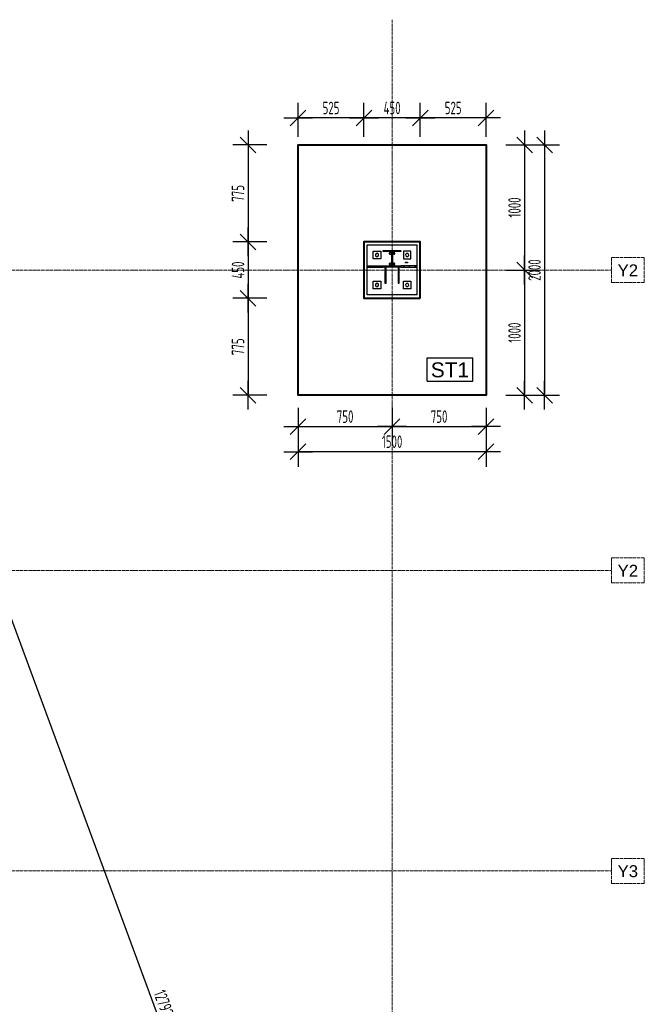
# Model space of a CAD drawing. Extents: x 68682 to 121374, y -47510 to -252.
# Tile 15 of 38: x 90650 to 95635, y -8586 to -720. Entities that reach past the tile are written whole.
import ezdxf

# ---------------------------------------------------------------- set-up
doc = ezdxf.new("R2010")
doc.units = 0
doc.header["$LTSCALE"] = 1.125
doc.linetypes.add('GCAD_ISO04W100', pattern=[30, 24, -3, 0, -3])
doc.layers.add('--K_Fundamenty_lawy_przekroj', color=41, linetype='Continuous', lineweight=40)
doc.layers.add('M_Osie', color=1, linetype='GCAD_ISO04W100', lineweight=15)
for name, color, linetype in [('--TW_Wymiary', 1, 'Continuous'), ('TS_INNE_OBIEKTY', 7, 'Continuous'), ('TS_LINIE_WIDOCZNE', 7, 'Continuous'), ('TS_OPISY', 7, 'Continuous'), ('TS_OPISY_LINIE', 7, 'Continuous'), ('TS_OPISY_RAMKA', 7, 'Continuous'), ('TS_WYPELNIENIE', 7, 'Continuous')]:
    doc.layers.add(name, color=color, linetype=linetype)
doc.styles.add('ARIAL', font='arial.ttf')
doc.styles.add('MCAD_TWYM', font='GENISO.SHX', dxfattribs={"width": 0.7})
doc.dimstyles.new('MCAD_KR_50 [mm]', dxfattribs={"dimscale": 5, "dimtxt": 20, "dimasz": 2, "dimexe": 24, "dimexo": 0, "dimgap": 0, "dimtad": 0, "dimdec": 1, "dimrnd": 0.5, "dimzin": 9, "dimdsep": 46, "dimtxsty": 'MCAD_TWYM', "dimblk": 'MC_WYM_KR', "dimcen": 0, "dimdle": 20, "dimclrd": 256, "dimclre": 256, "dimclrt": 7, "dimazin": 0, "dimtfac": 0.033333, "dimtdec": 1, "dimtmove": 0, "dimatfit": 3, "dimldrblk": 'MC_WYM_ST', "dimfxl": 30, "dimfxlon": 1, "dimtvp": 0.8, "dimtolj": 1, "dimarcsym": 0})

# ---------------------------------------------------------------- blocks, each defined once
blk = doc.blocks.new('MC_WYM_KR')
at = {"linetype": 'ByBlock'}
blk.add_line((11.52, 0), (-11.52, 0), dxfattribs=at)
at = {"color": 7, "linetype": 'ByBlock'}
blk.add_line((6.24, 6.24), (-6.24, -6.24), dxfattribs=at)
blk = doc.blocks.new('*D4635')
at = {"layer": '--TW_Wymiary', "lineweight": -2}
for p, q in [((93847.2, -1655.5), (93847.2, -1385.5)), ((94372.2, -1655.5), (94372.2, -1385.5)), ((94362.2, -1505.5), (93857.2, -1505.5))]:
    blk.add_line(p, q, dxfattribs=at)
at = {"layer": 'Defpoints', "color": 0}
for p in [(93847.2, -1505.5), (93847.2, -1720.5), (94372.2, -1720.5)]:
    blk.add_point(p, dxfattribs=at)
at = {"layer": '--TW_Wymiary', "linetype": 'ByBlock', "lineweight": -2, "xscale": 10, "yscale": 10, "zscale": 10, "rotation": 180}
blk.add_blockref('MC_WYM_KR', (93847.2, -1505.5), dxfattribs=at)
at = {"layer": '--TW_Wymiary', "linetype": 'ByBlock', "lineweight": -2, "xscale": 10, "yscale": 10, "zscale": 10}
blk.add_blockref('MC_WYM_KR', (94372.2, -1505.5), dxfattribs=at)
at = {"layer": '--TW_Wymiary', "color": 7, "insert": (94109.7, -1425.5), "char_height": 100, "attachment_point": 5, "style": 'MCAD_TWYM'}
blk.add_mtext('\\A1;525', dxfattribs=at)
blk = doc.blocks.new('MC_WYM_ST')
blk.add_solid([(0, 0), (-14.68, 3), (-14.68, -3), (0, 0)])
blk = doc.blocks.new('*D4636')
at = {"layer": '--TW_Wymiary', "lineweight": -2}
for p, q in [((93397.2, -1655.5), (93397.2, -1385.5)), ((93847.2, -1655.5), (93847.2, -1385.5)), ((93837.2, -1505.5), (93407.2, -1505.5))]:
    blk.add_line(p, q, dxfattribs=at)
at = {"layer": 'Defpoints', "color": 0}
for p in [(93397.2, -1505.5), (93397.2, -1720.5), (93847.2, -1720.5)]:
    blk.add_point(p, dxfattribs=at)
at = {"layer": '--TW_Wymiary', "linetype": 'ByBlock', "lineweight": -2, "xscale": 10, "yscale": 10, "zscale": 10, "rotation": 180}
blk.add_blockref('MC_WYM_KR', (93397.2, -1505.5), dxfattribs=at)
at = {"layer": '--TW_Wymiary', "linetype": 'ByBlock', "lineweight": -2, "xscale": 10, "yscale": 10, "zscale": 10}
blk.add_blockref('MC_WYM_KR', (93847.2, -1505.5), dxfattribs=at)
at = {"layer": '--TW_Wymiary', "color": 7, "insert": (93622.2, -1425.5), "char_height": 100, "attachment_point": 5, "style": 'MCAD_TWYM'}
blk.add_mtext('\\A1;450', dxfattribs=at)
blk = doc.blocks.new('*D4637')
at = {"layer": '--TW_Wymiary', "lineweight": -2}
for p, q in [((92872.2, -1655.5), (92872.2, -1385.5)), ((93397.2, -1655.5), (93397.2, -1385.5)), ((93387.2, -1505.5), (92882.2, -1505.5))]:
    blk.add_line(p, q, dxfattribs=at)
at = {"layer": 'Defpoints', "color": 0}
for p in [(92872.2, -1505.5), (92872.2, -1720.5), (93397.2, -1720.5)]:
    blk.add_point(p, dxfattribs=at)
at = {"layer": '--TW_Wymiary', "linetype": 'ByBlock', "lineweight": -2, "xscale": 10, "yscale": 10, "zscale": 10, "rotation": 180}
blk.add_blockref('MC_WYM_KR', (92872.2, -1505.5), dxfattribs=at)
at = {"layer": '--TW_Wymiary', "linetype": 'ByBlock', "lineweight": -2, "xscale": 10, "yscale": 10, "zscale": 10}
blk.add_blockref('MC_WYM_KR', (93397.2, -1505.5), dxfattribs=at)
at = {"layer": '--TW_Wymiary', "color": 7, "insert": (93134.7, -1425.5), "char_height": 100, "attachment_point": 5, "style": 'MCAD_TWYM'}
blk.add_mtext('\\A1;525', dxfattribs=at)
blk = doc.blocks.new('*D4638')
at = {"layer": '--TW_Wymiary', "lineweight": -2}
for p, q in [((92622.2, -1720.5), (92352.2, -1720.5)), ((92472.2, -1730.5), (92472.2, -2485.5)), ((92622.2, -2495.5), (92352.2, -2495.5))]:
    blk.add_line(p, q, dxfattribs=at)
at = {"layer": 'Defpoints', "color": 0}
for p in [(92872.2, -1720.5), (92472.2, -2495.5), (92869.7, -2495.5)]:
    blk.add_point(p, dxfattribs=at)
at = {"layer": '--TW_Wymiary', "linetype": 'ByBlock', "lineweight": -2, "xscale": 10, "yscale": 10, "zscale": 10}
for p, rotation in [((92472.2, -1720.5), 90), ((92472.2, -2495.5), 270)]:
    blk.add_blockref('MC_WYM_KR', p, dxfattribs=dict(at, rotation=rotation))
at = {"layer": '--TW_Wymiary', "color": 7, "insert": (92392.2, -2108), "char_height": 100, "attachment_point": 5, "rotation": 90, "style": 'MCAD_TWYM'}
blk.add_mtext('\\A1;775', dxfattribs=at)
blk = doc.blocks.new('*D4639')
at = {"layer": '--TW_Wymiary', "lineweight": -2}
for p, q in [((92622.2, -2495.5), (92352.2, -2495.5)), ((92472.2, -2505.5), (92472.2, -2935.5)), ((92622.2, -2945.5), (92352.2, -2945.5))]:
    blk.add_line(p, q, dxfattribs=at)
at = {"layer": 'Defpoints', "color": 0}
for p in [(92869.7, -2495.5), (92472.2, -2945.5), (92872.2, -2945.5)]:
    blk.add_point(p, dxfattribs=at)
at = {"layer": '--TW_Wymiary', "linetype": 'ByBlock', "lineweight": -2, "xscale": 10, "yscale": 10, "zscale": 10}
for p, rotation in [((92472.2, -2495.5), 90), ((92472.2, -2945.5), 270)]:
    blk.add_blockref('MC_WYM_KR', p, dxfattribs=dict(at, rotation=rotation))
at = {"layer": '--TW_Wymiary', "color": 7, "insert": (92392.2, -2720.5), "char_height": 100, "attachment_point": 5, "rotation": 90, "style": 'MCAD_TWYM'}
blk.add_mtext('\\A1;450', dxfattribs=at)
blk = doc.blocks.new('*D4640')
at = {"layer": '--TW_Wymiary', "lineweight": -2}
for p, q in [((92622.2, -2945.5), (92352.2, -2945.5)), ((92472.2, -2955.5), (92472.2, -3710.5)), ((92622.2, -3720.5), (92352.2, -3720.5))]:
    blk.add_line(p, q, dxfattribs=at)
at = {"layer": 'Defpoints', "color": 0}
for p in [(92872.2, -2945.5), (92472.2, -3720.5), (92872.2, -3720.5)]:
    blk.add_point(p, dxfattribs=at)
at = {"layer": '--TW_Wymiary', "linetype": 'ByBlock', "lineweight": -2, "xscale": 10, "yscale": 10, "zscale": 10}
for p, rotation in [((92472.2, -2945.5), 90), ((92472.2, -3720.5), 270)]:
    blk.add_blockref('MC_WYM_KR', p, dxfattribs=dict(at, rotation=rotation))
at = {"layer": '--TW_Wymiary', "color": 7, "insert": (92392.2, -3333), "char_height": 100, "attachment_point": 5, "rotation": 90, "style": 'MCAD_TWYM'}
blk.add_mtext('\\A1;775', dxfattribs=at)
blk = doc.blocks.new('*D4641')
at = {"layer": '--TW_Wymiary', "lineweight": -2}
for p, q in [((92872.2, -3821.1), (92872.2, -4091.1)), ((93622.2, -3821.1), (93622.2, -4091.1)), ((92882.2, -3971.1), (93612.2, -3971.1))]:
    blk.add_line(p, q, dxfattribs=at)
at = {"layer": 'Defpoints', "color": 0}
for p in [(92872.2, -3720.5), (93622.2, -3720.5), (93622.2, -3971.1)]:
    blk.add_point(p, dxfattribs=at)
at = {"layer": '--TW_Wymiary', "linetype": 'ByBlock', "lineweight": -2, "xscale": 10, "yscale": 10, "zscale": 10, "rotation": 180}
blk.add_blockref('MC_WYM_KR', (92872.2, -3971.1), dxfattribs=at)
at = {"layer": '--TW_Wymiary', "linetype": 'ByBlock', "lineweight": -2, "xscale": 10, "yscale": 10, "zscale": 10}
blk.add_blockref('MC_WYM_KR', (93622.2, -3971.1), dxfattribs=at)
at = {"layer": '--TW_Wymiary', "color": 7, "insert": (93247.2, -3891.1), "char_height": 100, "attachment_point": 5, "style": 'MCAD_TWYM'}
blk.add_mtext('\\A1;750', dxfattribs=at)
blk = doc.blocks.new('*D4642')
at = {"layer": '--TW_Wymiary', "lineweight": -2}
for p, q in [((93622.2, -3821.1), (93622.2, -4091.1)), ((94372.2, -3821.1), (94372.2, -4091.1)), ((93632.2, -3971.1), (94362.2, -3971.1))]:
    blk.add_line(p, q, dxfattribs=at)
at = {"layer": 'Defpoints', "color": 0}
for p in [(93622.2, -3720.5), (94372.2, -3720.5), (94372.2, -3971.1)]:
    blk.add_point(p, dxfattribs=at)
at = {"layer": '--TW_Wymiary', "linetype": 'ByBlock', "lineweight": -2, "xscale": 10, "yscale": 10, "zscale": 10, "rotation": 180}
blk.add_blockref('MC_WYM_KR', (93622.2, -3971.1), dxfattribs=at)
at = {"layer": '--TW_Wymiary', "linetype": 'ByBlock', "lineweight": -2, "xscale": 10, "yscale": 10, "zscale": 10}
blk.add_blockref('MC_WYM_KR', (94372.2, -3971.1), dxfattribs=at)
at = {"layer": '--TW_Wymiary', "color": 7, "insert": (93997.2, -3891.1), "char_height": 100, "attachment_point": 5, "style": 'MCAD_TWYM'}
blk.add_mtext('\\A1;750', dxfattribs=at)
blk = doc.blocks.new('*D4643')
at = {"layer": '--TW_Wymiary', "lineweight": -2}
for p, q in [((92872.2, -4021.6), (92872.2, -4291.6)), ((94372.2, -4021.6), (94372.2, -4291.6)), ((94362.2, -4171.6), (92882.2, -4171.6))]:
    blk.add_line(p, q, dxfattribs=at)
at = {"layer": 'Defpoints', "color": 0}
for p in [(92872.2, -3720.5), (94372.2, -3720.5), (92872.2, -4171.6)]:
    blk.add_point(p, dxfattribs=at)
at = {"layer": '--TW_Wymiary', "linetype": 'ByBlock', "lineweight": -2, "xscale": 10, "yscale": 10, "zscale": 10, "rotation": 180}
blk.add_blockref('MC_WYM_KR', (92872.2, -4171.6), dxfattribs=at)
at = {"layer": '--TW_Wymiary', "linetype": 'ByBlock', "lineweight": -2, "xscale": 10, "yscale": 10, "zscale": 10}
blk.add_blockref('MC_WYM_KR', (94372.2, -4171.6), dxfattribs=at)
at = {"layer": '--TW_Wymiary', "color": 7, "insert": (93622.2, -4091.6), "char_height": 100, "attachment_point": 5, "style": 'MCAD_TWYM'}
blk.add_mtext('\\A1;1500', dxfattribs=at)
blk = doc.blocks.new('*D4644')
at = {"layer": '--TW_Wymiary', "lineweight": -2}
for p, q in [((94529.6, -1720.5), (94799.6, -1720.5)), ((94679.6, -1730.5), (94679.6, -2710.5)), ((94529.6, -2720.5), (94799.6, -2720.5))]:
    blk.add_line(p, q, dxfattribs=at)
at = {"layer": 'Defpoints', "color": 0}
for p in [(94372.2, -1720.5), (94372.2, -2720.5), (94679.6, -2720.5)]:
    blk.add_point(p, dxfattribs=at)
at = {"layer": '--TW_Wymiary', "linetype": 'ByBlock', "lineweight": -2, "xscale": 10, "yscale": 10, "zscale": 10}
for p, rotation in [((94679.6, -1720.5), 90), ((94679.6, -2720.5), 270)]:
    blk.add_blockref('MC_WYM_KR', p, dxfattribs=dict(at, rotation=rotation))
at = {"layer": '--TW_Wymiary', "color": 7, "insert": (94599.6, -2220.5), "char_height": 100, "attachment_point": 5, "rotation": 90, "style": 'MCAD_TWYM'}
blk.add_mtext('\\A1;1000', dxfattribs=at)
blk = doc.blocks.new('*D4645')
at = {"layer": '--TW_Wymiary', "lineweight": -2}
for p, q in [((94529.6, -2720.5), (94799.6, -2720.5)), ((94679.6, -2730.5), (94679.6, -3710.5)), ((94529.6, -3720.5), (94799.6, -3720.5))]:
    blk.add_line(p, q, dxfattribs=at)
at = {"layer": 'Defpoints', "color": 0}
for p in [(94372.2, -2720.5), (94372.2, -3720.5), (94679.6, -3720.5)]:
    blk.add_point(p, dxfattribs=at)
at = {"layer": '--TW_Wymiary', "linetype": 'ByBlock', "lineweight": -2, "xscale": 10, "yscale": 10, "zscale": 10}
for p, rotation in [((94679.6, -2720.5), 90), ((94679.6, -3720.5), 270)]:
    blk.add_blockref('MC_WYM_KR', p, dxfattribs=dict(at, rotation=rotation))
at = {"layer": '--TW_Wymiary', "color": 7, "insert": (94599.6, -3220.5), "char_height": 100, "attachment_point": 5, "rotation": 90, "style": 'MCAD_TWYM'}
blk.add_mtext('\\A1;1000', dxfattribs=at)
blk = doc.blocks.new('*D4646')
at = {"layer": '--TW_Wymiary', "lineweight": -2}
for p, q in [((94689.4, -1720.5), (94959.4, -1720.5)), ((94839.4, -1730.5), (94839.4, -3710.5)), ((94689.4, -3720.5), (94959.4, -3720.5))]:
    blk.add_line(p, q, dxfattribs=at)
at = {"layer": 'Defpoints', "color": 0}
for p in [(94422.2, -1720.5), (94422.2, -3720.5), (94839.4, -3720.5)]:
    blk.add_point(p, dxfattribs=at)
at = {"layer": '--TW_Wymiary', "linetype": 'ByBlock', "lineweight": -2, "xscale": 10, "yscale": 10, "zscale": 10}
for p, rotation in [((94839.4, -1720.5), 90), ((94839.4, -3720.5), 270)]:
    blk.add_blockref('MC_WYM_KR', p, dxfattribs=dict(at, rotation=rotation))
at = {"layer": '--TW_Wymiary', "color": 7, "insert": (94759.4, -2720.5), "char_height": 100, "attachment_point": 5, "rotation": 90, "style": 'MCAD_TWYM'}
blk.add_mtext('\\A1;2000', dxfattribs=at)
blk = doc.blocks.new('*D4651')
at = {"layer": '--TW_Wymiary', "lineweight": -2}
for p, q in [((89368.3, -2655.5), (89621.6, -2562)), ((89512.5, -2612.9), (93935.6, -14594.1)), ((93798.3, -14655.5), (94051.6, -14562))]:
    blk.add_line(p, q, dxfattribs=at)
at = {"layer": 'Defpoints', "color": 0}
for p in [(89192.2, -2720.5), (93939, -14603.5), (93622.2, -14720.5)]:
    blk.add_point(p, dxfattribs=at)
at = {"layer": '--TW_Wymiary', "linetype": 'ByBlock', "lineweight": -2, "xscale": 10, "yscale": 10, "zscale": 10}
for p, rotation in [((89509, -2603.5), 110.2624652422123), ((93939, -14603.5), 290.2624652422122)]:
    blk.add_blockref('MC_WYM_KR', p, dxfattribs=dict(at, rotation=rotation))
at = {"layer": '--TW_Wymiary', "color": 7, "insert": (91799.1, -8575.8), "char_height": 100, "attachment_point": 5, "rotation": 290.26247, "style": 'MCAD_TWYM'}
blk.add_mtext('\\A1;12792', dxfattribs=at)

msp = doc.modelspace()

# ---------------------------------------------------------------- hatches: boundary and pattern name
at = {"layer": 'TS_WYPELNIENIE', "linetype": 'Continuous'}
h = msp.add_hatch(dxfattribs=at)
h.set_pattern_fill('', color=256, scale=10, angle=90, style=0, pattern_type=0)
h.set_pattern_definition([(315, (93692.24, -2877.804), (22.4506, 22.4506), [])])
h.paths.add_polyline_path([(93552.24, -2563.13), (93692.24, -2563.13), (93692.24, -2571.63), (93624.99, -2571.63), (93624.99, -2687.63), (93692.24, -2687.63), (93692.24, -2696.13), (93552.24, -2696.13), (93552.24, -2687.63), (93619.49, -2687.63), (93619.49, -2571.63), (93552.24, -2571.63)])
h = msp.add_hatch(dxfattribs=at)
h.set_pattern_fill('', color=256, scale=10, angle=90, style=0, pattern_type=0)
h.set_pattern_definition([(315, (93552.24, -2753.294), (22.4506, 22.4506), [])])
h.paths.add_polyline_path([(93422.24, -2687.64), (93552.24, -2687.64), (93552.24, -2697.64), (93422.24, -2697.64)])
h = msp.add_hatch(dxfattribs=at)
h.set_pattern_fill('', color=256, scale=10, angle=90, style=0, pattern_type=0)
h.set_pattern_definition([(315, (93574.74, -2744.804), (22.451, 22.451), [])])
h.paths.add_polyline_path([(93564.74, -2696.13), (93574.74, -2696.13), (93574.74, -2826.13), (93564.74, -2826.13)])
h = msp.add_hatch(dxfattribs=at)
h.set_pattern_fill('', color=256, scale=10, angle=90, style=0, pattern_type=0)
h.set_pattern_definition([(315, (93679.74, -2744.804), (22.451, 22.451), [])])
h.paths.add_polyline_path([(93669.74, -2696.13), (93679.74, -2696.13), (93679.74, -2826.13), (93669.74, -2826.13)])
h = msp.add_hatch(dxfattribs=at)
h.set_pattern_fill('', color=256, scale=10, angle=90, style=0, pattern_type=0)
h.set_pattern_definition([(315, (93822.235, -2753.294), (22.4506, 22.4506), [])])
h.paths.add_polyline_path([(93692.24, -2687.64), (93822.23, -2687.64), (93822.23, -2697.64), (93692.24, -2697.64)])

# ---------------------------------------------------------------- linework, layer by layer
at = {"layer": '--K_Fundamenty_lawy_przekroj'}
for points in [[(92872.24, -1720.47), (94372.24, -1720.47), (94372.24, -3720.47), (92872.24, -3720.47)], [(93847.24, -2945.47), (93847.24, -2495.47), (93397.24, -2495.47), (93397.24, -2945.47)]]:
    msp.add_lwpolyline(points, close=True, dxfattribs=at)
at = {"layer": 'M_Osie'}
for p, q in [((93622.24, -16720.47), (93622.24, -720.47)), ((95372.24, -2620.47), (95635.23, -2620.47)), ((95372.24, -2820.47), (95372.24, -2620.47)), ((95635.23, -2820.47), (95635.23, -2620.47)), ((76502.24, -2720.47), (95372.24, -2720.47)), ((95372.24, -2820.47), (95635.23, -2820.47)), ((95372.24, -5020.47), (95635.23, -5020.47)), ((95372.24, -5220.47), (95372.24, -5020.47)), ((95635.23, -5220.47), (95635.23, -5020.47)), ((76502.24, -5120.47), (95372.24, -5120.47)), ((95372.24, -5220.47), (95635.23, -5220.47)), ((95372.24, -7420.47), (95635.23, -7420.47)), ((95372.24, -7620.47), (95372.24, -7420.47)), ((95635.23, -7620.47), (95635.23, -7420.47)), ((76502.24, -7520.47), (95372.24, -7520.47)), ((95372.24, -7620.47), (95635.23, -7620.47))]:
    msp.add_line(p, q, dxfattribs=at)
at = {"layer": 'TS_INNE_OBIEKTY', "color": 253, "linetype": 'Continuous'}
for p, q in [((93552.24, -2563.13), (93692.24, -2563.13)), ((93552.24, -2571.63), (93552.24, -2563.13)), ((93619.49, -2571.63), (93552.24, -2571.63)), ((93619.49, -2687.63), (93619.49, -2571.63)), ((93692.24, -2571.63), (93624.99, -2571.63)), ((93624.99, -2571.63), (93624.99, -2687.63)), ((93692.24, -2563.13), (93692.24, -2571.63)), ((93728.26, -2657.64), (93745.42, -2657.59)), ((93728.26, -2663.64), (93728.26, -2657.64)), ((93745.62, -2663.59), (93728.26, -2663.64)), ((93745.42, -2657.59), (93745.62, -2663.59)), ((93422.24, -2687.64), (93552.24, -2687.64)), ((93422.24, -2697.64), (93422.24, -2687.64)), ((93422.24, -2697.64), (93552.24, -2697.64)), ((93552.24, -2687.63), (93619.49, -2687.63)), ((93552.24, -2696.13), (93552.24, -2687.63)), ((93552.24, -2687.64), (93552.24, -2697.64)), ((93692.24, -2696.13), (93552.24, -2696.13)), ((93574.74, -2696.13), (93564.74, -2696.13)), ((93564.74, -2696.13), (93564.74, -2826.13)), ((93574.74, -2826.13), (93574.74, -2696.13)), ((93624.99, -2687.63), (93692.24, -2687.63)), ((93679.74, -2696.13), (93669.74, -2696.13)), ((93669.74, -2696.13), (93669.74, -2826.13)), ((93679.74, -2826.13), (93679.74, -2696.13)), ((93692.24, -2687.63), (93692.24, -2696.13)), ((93822.23, -2687.64), (93692.24, -2687.64)), ((93692.24, -2687.64), (93692.24, -2697.64)), ((93692.24, -2697.64), (93822.23, -2697.64)), ((93822.23, -2697.64), (93822.23, -2687.64)), ((93564.74, -2826.13), (93574.74, -2826.13)), ((93669.74, -2826.13), (93679.74, -2826.13))]:
    msp.add_line(p, q, dxfattribs=at)
for centre, radius, start, end in [((93502.24, -2599.8), 13, 342, 162), ((93502.24, -2599.8), 13, 342, 162), ((93607.24, -2587.13), 8, 72, 252), ((93607.24, -2587.13), 8, 72, 252), ((93607.24, -2587.13), 8, 252, 72), ((93607.24, -2587.13), 8, 252, 72), ((93637.24, -2587.13), 8, 72, 252), ((93637.24, -2587.13), 8, 72, 252), ((93637.24, -2587.13), 8, 252, 72), ((93637.24, -2587.13), 8, 252, 72), ((93742.24, -2599.8), 13, 342, 162), ((93742.24, -2599.8), 13, 342, 162), ((93502.24, -2599.8), 13, 162, 342), ((93502.24, -2599.8), 13, 162, 342), ((93607.24, -2672.13), 8, 72, 252), ((93607.24, -2672.13), 8, 72, 252), ((93607.24, -2672.13), 8, 252, 72), ((93607.24, -2672.13), 8, 252, 72), ((93637.24, -2672.13), 8, 72, 252), ((93637.24, -2672.13), 8, 72, 252), ((93637.24, -2672.13), 8, 252, 72), ((93637.24, -2672.13), 8, 252, 72), ((93742.24, -2599.8), 13, 162, 342), ((93742.24, -2599.8), 13, 162, 342), ((93502.24, -2839.8), 13, 342, 162), ((93502.24, -2839.8), 13, 342, 162), ((93742.24, -2839.8), 13, 342, 162), ((93742.24, -2839.8), 13, 342, 162), ((93502.24, -2839.8), 13, 162, 342), ((93502.24, -2839.8), 13, 162, 342), ((93742.24, -2839.8), 13, 162, 342), ((93742.24, -2839.8), 13, 162, 342)]:
    msp.add_arc(centre, radius, start, end, dxfattribs=at)
at = {"layer": 'TS_LINIE_WIDOCZNE', "color": 253, "linetype": 'Continuous'}
for p, q in [((93422.24, -2519.8), (93822.24, -2519.8)), ((93422.24, -2687.64), (93422.24, -2519.8)), ((93472.24, -2629.8), (93472.24, -2569.8)), ((93472.24, -2569.8), (93532.24, -2569.8)), ((93532.24, -2569.8), (93532.24, -2629.8)), ((93712.24, -2569.8), (93712.24, -2629.8)), ((93772.24, -2569.8), (93712.24, -2569.8)), ((93772.24, -2629.8), (93772.24, -2569.8)), ((93822.24, -2687.64), (93822.24, -2519.8)), ((93532.24, -2629.8), (93472.24, -2629.8)), ((93712.24, -2629.8), (93772.24, -2629.8)), ((93422.24, -2919.8), (93422.24, -2697.64)), ((93822.24, -2919.8), (93822.24, -2697.64)), ((93472.24, -2809.8), (93532.24, -2809.8)), ((93472.24, -2869.8), (93472.24, -2809.8)), ((93532.24, -2809.8), (93532.24, -2869.8)), ((93712.24, -2869.8), (93712.24, -2809.8)), ((93712.24, -2809.8), (93772.24, -2809.8)), ((93772.24, -2809.8), (93772.24, -2869.8)), ((93532.24, -2869.8), (93472.24, -2869.8)), ((93772.24, -2869.8), (93712.24, -2869.8)), ((93822.24, -2919.8), (93422.24, -2919.8))]:
    msp.add_line(p, q, dxfattribs=at)

# ---------------------------------------------------------------- texts
at = {"layer": 'M_Osie', "style": 'ARIAL'}
for s, p in [('Y2', (95422.24, -2770.47)), ('Y2', (95422.24, -5170.47)), ('Y3', (95422.24, -7570.47))]:
    msp.add_text(s, height=95.508, dxfattribs=at).set_placement(p)

# ---------------------------------------------------------------- dimensions: what is measured, and where the dimension line sits
at = {"layer": '--TW_Wymiary'}
for base, p1, p2, picture, middle in [((92872.24, -1505.47), (93397.24, -1720.47), (92872.24, -1720.47), '*D4637', (93134.74, -1425.47)), ((93397.24, -1505.47), (93847.24, -1720.47), (93397.24, -1720.47), '*D4636', (93622.24, -1425.47)), ((92872.24, -4171.6), (94372.24, -3720.47), (92872.24, -3720.47), '*D4643', (93622.24, -4091.6)), ((94372.24, -3971.14), (93622.24, -3720.47), (94372.24, -3720.47), '*D4642', (93997.24, -3891.14))]:
    dim = msp.add_linear_dim(base=base, p1=p1, p2=p2, dimstyle='MCAD_KR_50 [mm]', override={"dimtmove": 1}, dxfattribs=at)
    dim.commit()
    dim.dimension.update_dxf_attribs({"geometry": picture, "text_midpoint": middle})
for base, p1, p2, picture, middle in [((93847.24, -1505.47), (94372.24, -1720.47), (93847.24, -1720.47), '*D4635', (94109.74, -1425.47)), ((93622.24, -3971.14), (92872.24, -3720.47), (93622.24, -3720.47), '*D4641', (93247.24, -3891.14))]:
    dim = msp.add_linear_dim(base=base, p1=p1, p2=p2, dimstyle='MCAD_KR_50 [mm]', dxfattribs=at)
    dim.commit()
    dim.dimension.update_dxf_attribs({"geometry": picture, "text_midpoint": middle})
for base, p1, p2, picture, middle in [((92472.24, -2495.47), (92872.24, -1720.47), (92869.74, -2495.47), '*D4638', (92392.24, -2107.97)), ((94679.58, -2720.47), (94372.24, -1720.47), (94372.24, -2720.47), '*D4644', (94599.58, -2220.47)), ((94839.43, -3720.47), (94422.24, -1720.47), (94422.24, -3720.47), '*D4646', (94759.43, -2720.47)), ((94679.58, -3720.47), (94372.24, -2720.47), (94372.24, -3720.47), '*D4645', (94599.58, -3220.47))]:
    dim = msp.add_linear_dim(base=base, p1=p1, p2=p2, angle=270, dimstyle='MCAD_KR_50 [mm]', dxfattribs=at)
    dim.commit()
    dim.dimension.update_dxf_attribs({"geometry": picture, "text_midpoint": middle})
for base, p1, p2, picture, middle in [((92472.24, -2945.47), (92869.74, -2495.47), (92872.24, -2945.47), '*D4639', (92392.24, -2720.47)), ((92472.24, -3720.47), (92872.24, -2945.47), (92872.24, -3720.47), '*D4640', (92392.24, -3332.97))]:
    dim = msp.add_linear_dim(base=base, p1=p1, p2=p2, angle=270, dimstyle='MCAD_KR_50 [mm]', override={"dimtmove": 1}, dxfattribs=at)
    dim.commit()
    dim.dimension.update_dxf_attribs({"geometry": picture, "text_midpoint": middle})

# ---------------------------------------------------------------- next in the draw order: wipeouts: each hides what was drawn before it
msp.add_wipeout([(94236.56, -3577.4), (94236.56, -3452.4), (93931.01, -3452.4), (93931.01, -3577.4)]).dxf.layer = 'TS_OPISY_LINIE'

# ---------------------------------------------------------------- next in the draw order: wipeouts: each hides what was drawn before it
msp.add_wipeout([(94236.56, -3577.4), (94236.56, -3452.4), (93931.01, -3452.4), (93931.01, -3577.4)]).dxf.layer = 'TS_OPISY_LINIE'

# ---------------------------------------------------------------- next in the draw order: linework, layer by layer
at = {"layer": '--K_Fundamenty_lawy_przekroj'}
msp.add_lwpolyline([(94372.24, -1720.47), (94372.24, -3720.47), (92872.24, -3720.47), (92872.24, -1720.47)], close=True, dxfattribs=at)
at = {"layer": 'TS_OPISY_RAMKA', "linetype": 'Continuous'}
for p, q in [((93901.01, -3422.4), (94266.56, -3422.4)), ((93901.01, -3607.4), (93901.01, -3422.4)), ((94266.56, -3607.4), (94266.56, -3422.4)), ((93901.01, -3607.4), (94266.56, -3607.4))]:
    msp.add_line(p, q, dxfattribs=at)

# ---------------------------------------------------------------- next in the draw order: texts
at = {"layer": 'TS_OPISY', "style": 'ARIAL'}
msp.add_text('ST1', height=119.385, dxfattribs=at).set_placement((93931.01, -3577.4))

# ---------------------------------------------------------------- next in the draw order: dimensions: what is measured, and where the dimension line sits
at = {"layer": '--TW_Wymiary'}
dim = msp.add_aligned_dim(p1=(89192.24, -2720.47), p2=(93622.24, -14720.47), distance=337.69, dimstyle='MCAD_KR_50 [mm]', override={"dimrnd": 1, "dimtxsty": 'MCAD_TWYM', "dimldrblk": 'MC_WYM_ST'}, dxfattribs=at)
dim.commit()
dim.dimension.update_dxf_attribs({"geometry": '*D4651', "text_midpoint": (91799.08, -8575.81)})

doc.saveas('drawing.dxf')
